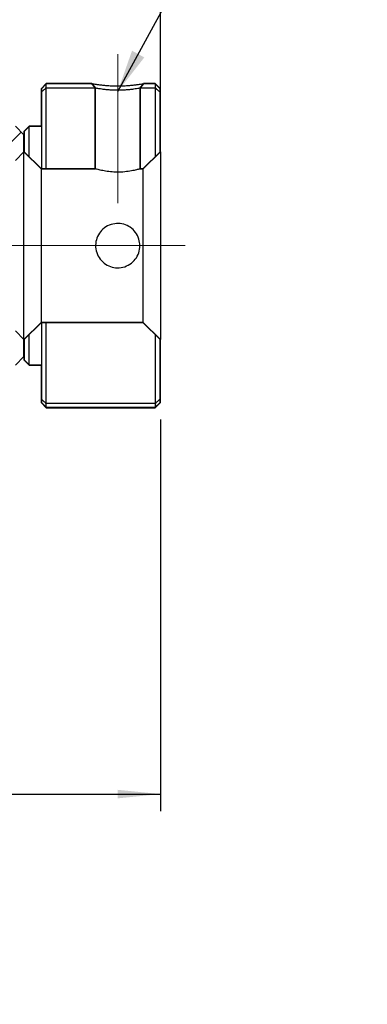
# Model space of a CAD drawing. Header units: millimetres. Extents: x 20 to 351, y 42 to 192.
# Tile 10 of 12: x 244 to 264, y 44 to 102. Entities that reach past the tile are written whole.
import ezdxf

# ---------------------------------------------------------------- set-up
doc = ezdxf.new("R2010")
doc.units = ezdxf.units.MM
doc.linetypes.add('CENTERX2', pattern=[20.32, 12.7, -2.54, 2.54, -2.54])
doc.layers.add('FORMAT', color=7, linetype='Continuous')
doc.styles.add('SLDTEXTSTYLE0', font='TXT', dxfattribs={"width": 0.75})
doc.styles.add('SLDTEXTSTYLE1', font='TXT', dxfattribs={"width": 0.75, "bigfont": 'bigfont'})
doc.dimstyles.new('SLDDIMSTYLE3', dxfattribs={"dimtxt": 0.18, "dimasz": 2.5, "dimexe": 0, "dimexo": 0.0625, "dimgap": 0, "dimtad": 0, "dimtih": 1, "dimtoh": 1, "dimdec": 0, "dimrnd": 1e-09, "dimzin": 0, "dimdsep": 46, "dimtxsty": 'Standard', "dimsah": 1, "dimcen": 0.09, "dimadec": 0, "dimazin": 0, "dimtfac": 2.5, "dimtdec": 0, "dimtofl": 0, "dimtmove": 0, "dimatfit": 3, "dimfxl": 1, "dimfrac": 2, "dimtolj": 1, "dimtzin": 0, "dimarcsym": 0})
doc.dimstyles.new('SLDDIMSTYLE4', dxfattribs={"dimtxt": 3.5, "dimasz": 2.5, "dimexe": 0, "dimexo": 0.0625, "dimgap": 0.875, "dimtad": 1, "dimdec": 1, "dimrnd": 1e-09, "dimzin": 12, "dimdsep": 46, "dimtxsty": 'SLDTEXTSTYLE0', "dimsah": 1, "dimcen": 0.09, "dimadec": 0, "dimazin": 3, "dimtfac": 1, "dimtdec": 1, "dimtmove": 0, "dimatfit": 0, "dimfxl": 1, "dimfrac": 2, "dimtolj": 1, "dimtzin": 12, "dimarcsym": 0})
doc.dimstyles.new('SLDDIMSTYLE5', dxfattribs={"dimtxt": 3.5, "dimasz": 2.5, "dimexe": 0, "dimexo": 0.0625, "dimgap": 0.875, "dimtad": 1, "dimdec": 1, "dimrnd": 1e-09, "dimzin": 12, "dimdsep": 46, "dimtxsty": 'SLDTEXTSTYLE0', "dimsah": 1, "dimcen": 0.09, "dimadec": 0, "dimazin": 3, "dimtfac": 1, "dimtdec": 1, "dimtofl": 0, "dimtmove": 0, "dimatfit": 3, "dimfxl": 1, "dimfrac": 2, "dimtolj": 1, "dimtzin": 12, "dimarcsym": 0})

# ---------------------------------------------------------------- blocks, each defined once
blk = doc.blocks.new('_D_6')
at = {"layer": 'FORMAT', "color": 7}
for p, q in [((243.442, 106.457), (243.442, 131.734)), ((251.942, 95.457), (251.942, 131.734)), ((243.442, 130.734), (237.942, 130.734)), ((243.442, 130.734), (251.942, 130.734)), ((251.942, 130.734), (257.442, 130.734))]:
    blk.add_line(p, q, dxfattribs=at)
for centre, start, end in [((249.671, 133.512), 153.43495, 206.56505), ((245.024, 133.512), 333.43495, 26.56505)]:
    blk.add_arc(centre, 6.212, start, end, dxfattribs=at)
for points in [[(243.442, 130.734), (240.942, 130.984), (240.942, 130.484)], [(251.942, 130.734), (254.442, 130.484), (254.442, 130.984)]]:
    blk.add_solid(points, dxfattribs=at)
at = {"layer": 'FORMAT', "color": 7, "insert": (244.115, 135.246), "char_height": 3.5, "attachment_point": 1, "style": 'SLDTEXTSTYLE0'}
blk.add_mtext('8.5', dxfattribs=at)
blk = doc.blocks.new('_D_9')
at = {"layer": 'FORMAT', "color": 7}
for p, q in [((251.942, 78.757), (251.942, 55.799)), ((222.442, 75.957), (222.442, 55.799)), ((222.442, 56.799), (251.942, 56.799))]:
    blk.add_line(p, q, dxfattribs=at)
for points in [[(222.442, 56.799), (224.942, 56.549), (224.942, 57.049)], [(251.942, 56.799), (249.442, 57.049), (249.442, 56.549)]]:
    blk.add_solid(points, dxfattribs=at)
at = {"layer": 'FORMAT', "color": 7, "insert": (232.667, 61.31), "char_height": 3.5, "attachment_point": 1, "style": 'SLDTEXTSTYLE0'}
blk.add_mtext('29.5', dxfattribs=at)

msp = doc.modelspace()

# ---------------------------------------------------------------- hatches: boundary and pattern name
at = {"linetype": 'Continuous', "lineweight": 18}
h = msp.add_hatch(dxfattribs=at)
h.set_pattern_fill('ANSI32', style=0)
h.paths.add_polyline_path([(244.2422, 95.95714), (243.9422, 95.65714), (243.9422, 94.45714), (244.9422, 93.45714), (248.1422, 93.45714), (248.1422, 98.19321), (248.1222, 93.47714), (244.95049, 93.47714), (243.9622, 94.46542), (243.9622, 95.64886), (244.25049, 95.93714), (244.9622, 95.93714), (244.9622, 98.14886), (245.25049, 98.43714), (247.9252, 98.43714), (245.2422, 98.45714), (244.9422, 98.15714), (244.9422, 95.95714)], flags=0)
h = msp.add_hatch(dxfattribs=at)
h.set_pattern_fill('ANSI32', style=0)
edge = h.paths.add_edge_path(flags=0)
edge.add_line((248.1422, 98.19321), (247.9252, 98.45714))
edge.add_spline(control_points=[(247.9252, 98.45714), (247.92221, 98.42928), (247.93467, 98.41413), (247.94714, 98.39897), (247.95711, 98.38683), (247.96709, 98.3747), (247.97707, 98.36256), (247.98705, 98.35042), (247.99703, 98.33828), (248.00701, 98.32615), (248.01699, 98.31401), (248.02697, 98.30187), (248.03694, 98.28974), (248.04692, 98.2776), (248.0569, 98.26546), (248.06688, 98.25333), (248.07686, 98.24119), (248.08684, 98.22905), (248.09682, 98.21691), (248.10679, 98.20478), (248.11677, 98.19264), (248.12675, 98.1805)], knot_values=[0.00003417, 0.00003417, 0.00003417, 0.00003417, 0.00009303, 0.00009303, 0.00009303, 0.00014017, 0.00014017, 0.00014017, 0.00018731, 0.00018731, 0.00018731, 0.00023444, 0.00023444, 0.00023444, 0.00028158, 0.00028158, 0.00028158, 0.00032872, 0.00032872, 0.00032872, 0.00037586, 0.00037586, 0.00037586, 0.00037586], weights=[1, 1, 1, 1, 1, 1, 1, 1, 1, 1, 1, 1, 1, 1, 1, 1, 1, 1, 1, 1, 1, 1], degree=3, periodic=0)
h = msp.add_hatch(dxfattribs=at)
h.set_pattern_fill('ANSI32', style=0)
h.paths.add_polyline_path([(250.9422, 93.45714), (251.9422, 94.45714), (251.9422, 98.15714), (251.6422, 98.45714), (250.9592, 98.45714), (251.63392, 98.43714), (251.9222, 98.14886), (251.9222, 94.46542), (250.93392, 93.47714), (250.7622, 93.47714), (250.7622, 98.1932), (250.7422, 93.45714)], flags=0)
h = msp.add_hatch(dxfattribs=at)
h.set_pattern_fill('ANSI32', style=0)
edge = h.paths.add_edge_path(flags=0)
edge.add_line((250.9592, 98.45714), (250.7422, 98.1932))
edge.add_spline(control_points=[(250.7422, 98.1932), (250.77761, 98.20478), (250.79756, 98.22905), (250.81752, 98.25333), (250.83748, 98.2776), (250.85744, 98.30187), (250.87739, 98.32615), (250.90981, 98.36558), (250.94223, 98.40501), (250.97465, 98.44444)], knot_values=[0, 0, 0, 0, 0.00009427, 0.00009427, 0.00009427, 0.00018855, 0.00018855, 0.00018855, 0.00034169, 0.00034169, 0.00034169, 0.00034169], weights=[1, 1, 1, 1, 1, 1, 1, 1, 1, 1], degree=3, periodic=0)
h = msp.add_hatch(dxfattribs=at)
h.set_pattern_fill('ANSI31', style=0)
edge = h.paths.add_edge_path(flags=0)
edge.add_line((243.4422, 93.95714), (243.9422, 94.45714))
edge.add_line((243.9422, 94.45714), (243.9422, 95.45714))
edge.add_line((243.9422, 95.45714), (243.4422, 95.95714))
edge.add_line((243.4422, 95.95714), (238.9422, 95.95714))
edge.add_arc((238.9422, 95.45714), 0.5, 90, 180)
edge.add_line((238.4422, 95.45714), (238.4422, 94.45714))
edge.add_arc((238.9422, 94.45714), 0.5, 180, 270)
edge.add_line((238.9422, 93.95714), (243.4422, 93.95714))
h = msp.add_hatch(dxfattribs=at)
h.set_pattern_fill('ANSI32', style=0)
h.paths.add_polyline_path([(244.9422, 79.75714), (245.2422, 79.45714), (251.6422, 79.45714), (251.9422, 79.75714), (251.9422, 83.45714), (250.9422, 84.45714), (244.9422, 84.45714), (243.9422, 83.45714), (243.9422, 82.25714), (244.2422, 81.95714), (244.9422, 81.95714)], flags=0)
h.paths.add_polyline_path([(251.63392, 79.47714), (245.25049, 79.47714), (244.9622, 79.76542), (244.9622, 81.97714), (244.25049, 81.97714), (243.9622, 82.26542), (243.9622, 83.44886), (244.95049, 84.43714), (250.93392, 84.43714), (251.9222, 83.44886), (251.9222, 79.76542)], flags=0)
h = msp.add_hatch(dxfattribs=at)
h.set_pattern_fill('ANSI31', style=0)
edge = h.paths.add_edge_path(flags=0)
edge.add_line((243.9422, 83.45714), (243.4422, 83.95714))
edge.add_line((243.4422, 83.95714), (238.9422, 83.95714))
edge.add_arc((238.9422, 83.45714), 0.5, 90, 180)
edge.add_line((238.4422, 83.45714), (238.4422, 82.45714))
edge.add_arc((238.9422, 82.45714), 0.5, 180, 270)
edge.add_line((238.9422, 81.95714), (243.4422, 81.95714))
edge.add_line((243.4422, 81.95714), (243.9422, 82.45714))
edge.add_line((243.9422, 82.45714), (243.9422, 83.45714))

# ---------------------------------------------------------------- linework, layer by layer
at = {"color": 7, "linetype": 'Continuous', "lineweight": 25}
for p, q in [((244.9422, 98.15714), (245.2422, 98.45714)), ((244.9422, 98.15714), (244.9422, 95.95714)), ((244.9622, 98.14886), (245.25048, 98.43714)), ((247.9252, 98.45714), (245.2422, 98.45714)), ((245.25048, 98.21855), (245.25048, 98.43714)), ((247.9252, 98.43714), (245.25048, 98.43714)), ((245.25048, 98.21855), (248.09547, 98.21855)), ((245.25048, 93.47714), (245.25048, 98.21855)), ((247.9252, 98.45714), (248.1422, 98.19321)), ((248.1222, 93.47714), (248.1222, 98.19321)), ((248.1422, 93.45714), (248.1422, 98.19321)), ((250.7422, 98.19321), (250.7422, 93.45714)), ((250.7622, 98.19321), (250.7622, 93.47714)), ((250.78893, 98.21855), (251.63392, 98.21855)), ((251.6422, 98.45714), (250.9592, 98.45714)), ((251.63392, 98.43714), (250.9592, 98.43714)), ((251.63392, 98.43714), (251.9222, 98.14886)), ((251.63392, 98.43714), (251.63392, 98.21855)), ((251.63392, 98.21855), (251.63392, 94.17714)), ((251.6422, 98.45714), (251.9422, 98.15714)), ((251.9422, 94.45714), (251.9422, 98.15714)), ((244.9622, 98.14886), (244.9622, 95.93714)), ((251.9222, 94.46542), (251.9222, 98.14886)), ((243.4422, 95.95714), (243.9422, 95.45714)), ((243.9422, 95.65714), (244.2422, 95.95714)), ((243.9622, 95.64886), (244.25048, 95.93714)), ((244.9422, 95.95714), (244.2422, 95.95714)), ((244.9622, 95.93714), (244.25048, 95.93714)), ((244.25048, 94.17714), (244.25048, 95.93714)), ((244.9622, 95.93714), (244.9622, 93.47714)), ((243.9422, 95.65714), (243.9422, 94.45714)), ((243.9422, 94.45714), (243.9422, 95.45714)), ((243.9622, 95.64886), (243.9622, 94.46542)), ((243.9422, 94.45714), (243.4422, 93.95714)), ((244.9422, 93.45714), (243.9422, 94.45714)), ((243.9422, 83.45714), (243.9422, 94.45714)), ((244.95049, 93.47714), (243.9622, 94.46542)), ((251.9222, 94.46542), (250.93392, 93.47714)), ((251.9422, 94.45714), (250.9422, 93.45714)), ((251.9422, 94.45714), (251.9422, 83.45714)), ((244.9422, 93.45714), (248.1422, 93.45714)), ((244.9422, 93.45714), (244.9422, 84.45714)), ((244.95049, 93.47714), (248.1222, 93.47714)), ((250.7422, 93.45714), (250.9422, 93.45714)), ((250.7622, 93.47714), (250.93392, 93.47714)), ((250.9422, 84.45714), (250.9422, 93.45714)), ((243.9422, 83.45714), (244.9422, 84.45714)), ((243.9622, 83.44886), (244.95049, 84.43714)), ((250.9422, 84.45714), (244.9422, 84.45714)), ((250.93392, 84.43714), (244.95049, 84.43714)), ((244.9622, 84.43714), (244.9622, 81.97714)), ((245.25048, 79.69573), (245.25048, 84.43714)), ((250.93392, 84.43714), (251.9222, 83.44886)), ((250.9422, 84.45714), (251.9422, 83.45714)), ((243.4422, 83.95714), (243.9422, 83.45714)), ((244.25048, 81.97714), (244.25048, 83.73714)), ((251.63392, 83.73714), (251.63392, 79.69573)), ((243.9422, 83.45714), (243.9422, 82.25714)), ((243.9422, 82.45714), (243.9422, 83.45714)), ((243.9622, 83.44886), (243.9622, 82.26542)), ((251.9222, 79.76542), (251.9222, 83.44886)), ((251.9422, 79.75714), (251.9422, 83.45714)), ((243.9422, 82.45714), (243.4422, 81.95714)), ((244.2422, 81.95714), (243.9422, 82.25714)), ((244.25048, 81.97714), (243.9622, 82.26542)), ((244.2422, 81.95714), (244.9422, 81.95714)), ((244.25048, 81.97714), (244.9622, 81.97714)), ((244.9422, 81.95714), (244.9422, 79.75714)), ((244.9622, 81.97714), (244.9622, 79.76542)), ((245.2422, 79.45714), (244.9422, 79.75714)), ((245.25048, 79.47714), (244.9622, 79.76542)), ((251.63392, 79.69573), (245.25048, 79.69573)), ((245.25048, 79.47714), (245.25048, 79.69573)), ((251.9222, 79.76542), (251.63392, 79.47714)), ((251.63392, 79.69573), (251.63392, 79.47714)), ((251.9422, 79.75714), (251.6422, 79.45714)), ((245.2422, 79.45714), (251.6422, 79.45714)), ((245.25048, 79.47714), (251.63392, 79.47714))]:
    msp.add_line(p, q, dxfattribs=at)
at = {"color": 7, "linetype": 'Continuous', "lineweight": 25, "flags": 128}
for points in [[(247.90975, 98.44444), (247.94713, 98.39897), (247.97707, 98.36256), (248.00701, 98.32615), (248.03694, 98.28974), (248.06688, 98.25333), (248.09682, 98.21691), (248.12675, 98.1805)], [(250.7422, 98.19321), (250.80136, 98.26516), (250.86051, 98.33711), (250.9592, 98.45714)], [(250.75765, 98.1805), (250.81752, 98.25332), (250.87739, 98.32615), (250.97465, 98.44444)]]:
    msp.add_lwpolyline(points, dxfattribs=at)
at = {"color": 7, "linetype": 'Continuous', "lineweight": 25}
for points, knots in [([(245.25048, 98.21855), (245.20262, 98.17477), (245.1065, 98.08684), (245.01043, 97.9987), (244.9622, 97.95445)], [0, 0, 0, 0, 0.497956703, 1, 1, 1, 1]), ([(247.9252, 98.45714), (247.93036, 98.45614), (247.94047, 98.45417), (248.02771, 98.43925), (248.16915, 98.4182), (248.36325, 98.39299), (248.59371, 98.36704), (248.85559, 98.34519), (249.14168, 98.33113), (249.44217, 98.32661), (249.7426, 98.33105), (250.02833, 98.3451), (250.29028, 98.36699), (250.52106, 98.39298), (250.71558, 98.41822), (250.85697, 98.43928), (250.94403, 98.45418), (250.95407, 98.45614), (250.9592, 98.45714)], [0, 0, 0, 0, 0.06458427, 0.12654263, 0.18830316, 0.25231565, 0.31604654, 0.37682608, 0.43727027, 0.50003664, 0.56261684, 0.62297658, 0.68379054, 0.74767662, 0.81175934, 0.87359448, 0.9354782, 1, 1, 1, 1]), ([(250.7422, 98.19321), (250.72762, 98.18958), (250.70415, 98.18375), (250.55095, 98.15799), (250.36956, 98.13071), (250.13815, 98.10299), (249.83086, 98.07838), (249.44246, 98.06119), (249.05397, 98.07838), (248.74649, 98.10299), (248.51498, 98.13069), (248.33362, 98.15794), (248.18033, 98.18372), (248.15682, 98.18957), (248.1422, 98.19321)], [0, 0, 0, 0, 0.10921061, 0.17578225, 0.25010434, 0.32465049, 0.39119325, 0.4999412, 0.60868316, 0.67527076, 0.74989383, 0.82415774, 0.8906517, 1, 1, 1, 1]), ([(251.9222, 97.95445), (251.87397, 97.9987), (251.7779, 98.08684), (251.68178, 98.17477), (251.63392, 98.21855)], [0, 0, 0, 0, 0.502043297, 1, 1, 1, 1]), ([(250.7422, 93.45714), (250.72842, 93.45306), (250.70087, 93.4449), (250.48685, 93.38759), (250.16731, 93.32081), (249.75911, 93.26954), (249.3186, 93.25974), (248.90051, 93.29341), (248.53996, 93.35506), (248.27246, 93.4198), (248.15437, 93.45363), (248.145, 93.45633), (248.1422, 93.45714)], [0, 0, 0, 0, 0.10438514, 0.2086738, 0.3154914, 0.4244687, 0.530566, 0.63317023, 0.73713078, 0.84509194, 0.95363806, 1, 1, 1, 1]), ([(250.7422, 88.95714), (250.72842, 88.81425), (250.70087, 88.52861), (250.48685, 88.14637), (250.16731, 87.84797), (249.7591, 87.67041), (249.31862, 87.6391), (248.90044, 87.7502), (248.54024, 87.98805), (248.27136, 88.3364), (248.13214, 88.75931), (248.14094, 89.19877), (248.28834, 89.60468), (248.55894, 89.94382), (248.93243, 90.1805), (249.36581, 90.27949), (249.79956, 90.23107), (250.19024, 90.04898), (250.50324, 89.74805), (250.70601, 89.36661), (250.73069, 89.08736), (250.7422, 88.95714)], [0, 0, 0, 0, 0.05219937, 0.10435049, 0.15776625, 0.212262, 0.26531756, 0.31662635, 0.3686134, 0.42260101, 0.47688114, 0.52933951, 0.58072921, 0.6332618, 0.68754425, 0.74151762, 0.79341029, 0.84476953, 0.89788634, 0.95238049, 1, 1, 1, 1]), ([(244.9622, 79.95982), (245.01043, 79.91558), (245.1065, 79.82744), (245.20262, 79.73951), (245.25048, 79.69573)], [0, 0, 0, 0, 0.502043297, 1, 1, 1, 1]), ([(251.9222, 79.95982), (251.87397, 79.91558), (251.7779, 79.82744), (251.68178, 79.73951), (251.63392, 79.69573)], [0, 0, 0, 0, 0.502043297, 1, 1, 1, 1])]:
    msp.add_open_spline(points, degree=3, knots=knots, dxfattribs=at)
at = {"layer": 'FORMAT', "color": 7, "linetype": 'CENTERX2', "lineweight": 18}
for p, q in [((249.4426, 100.18998), (249.44208, 91.45714)), ((253.39629, 88.95714), (214.0472, 88.95714))]:
    msp.add_line(p, q, dxfattribs=at)

# ---------------------------------------------------------------- texts
at = {"layer": 'FORMAT', "insert": (234.22821, 52.93965), "char_height": 3.175, "attachment_point": 2, "style": 'SLDTEXTSTYLE1'}
msp.add_mtext('\\M+19655\\M+196CA\\M+19AA4 I-I', dxfattribs=at)

# ---------------------------------------------------------------- dimensions: what is measured, and where the dimension line sits
at = {"layer": 'FORMAT', "color": 7}
dim = msp.add_linear_dim(base=(251.9422, 130.73378), p1=(243.4422, 105.45714), p2=(251.9422, 94.45714), text='(<>)', dimstyle='SLDDIMSTYLE4', dxfattribs=at)
dim.commit()
dim.dimension.update_dxf_attribs({"geometry": '_D_6', "text_midpoint": (247.34777, 130.73378), "dimtype": 160})
dim = msp.add_linear_dim(base=(251.9422, 56.79869), p1=(222.4422, 76.95714), p2=(251.9422, 79.75714), dimstyle='SLDDIMSTYLE5', dxfattribs=at)
dim.commit()
dim.dimension.update_dxf_attribs({"geometry": '_D_9', "text_midpoint": (237.1922, 56.79869), "dimtype": 160})

# ---------------------------------------------------------------- leaders
msp.add_leader([(249.44247, 97.99645), (255.10748, 108.38118)], dimstyle='SLDDIMSTYLE3', dxfattribs=at)

doc.saveas('drawing.dxf')
